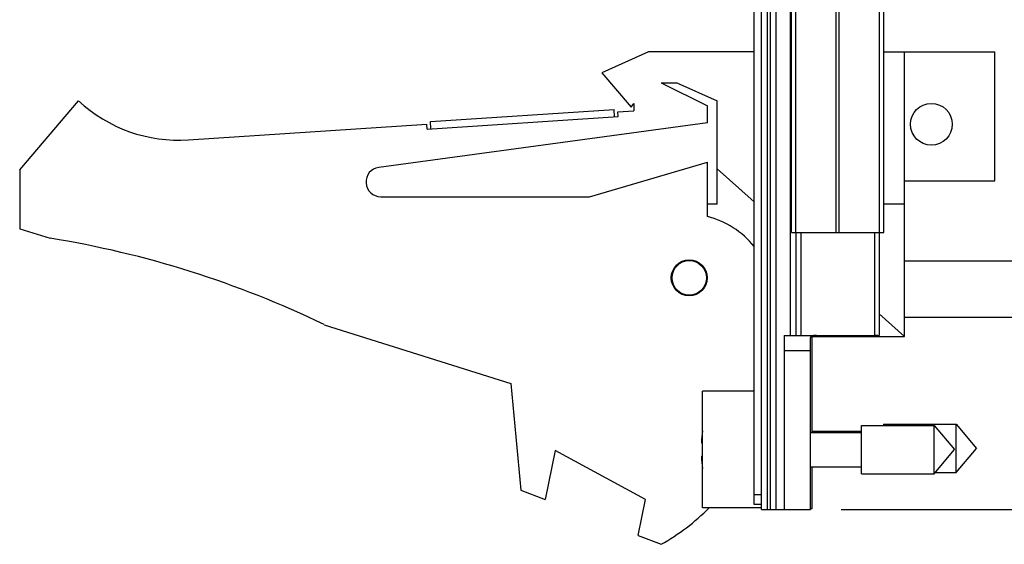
# Model space of a CAD drawing. Header units: inches. Extents: x 0.2 to 16.8, y 0.1 to 10.8.
# Tile 19 of 44: x 9.4 to 11.4, y 2.8 to 3.9. Entities that reach past the tile are written whole.
import ezdxf

# ---------------------------------------------------------------- set-up
doc = ezdxf.new("R2010")
doc.units = ezdxf.units.IN
doc.header["$LTSCALE"] = 0.935
doc.header["$MEASUREMENT"] = 0
doc.layers.get('0').update_dxf_attribs({"linetype": 'CONTINUOUS'})
doc.layers.add('DIMENSIONS', color=7, linetype='CONTINUOUS')
doc.styles.get("Standard").update_dxf_attribs({"font": 'txt', "width": 0.8})
doc.dimstyles.new('DIMSTYLE_2', dxfattribs={"dimtxt": 0.125, "dimasz": 0.18, "dimexe": 0.18, "dimexo": 0.0625, "dimgap": 0.09, "dimtad": 0, "dimtih": 1, "dimtoh": 1, "dimdec": 3, "dimzin": 4, "dimdsep": 46, "dimtxsty": 'STANDARD', "dimblk": '_FILLED', "dimblk1": '_FILLED', "dimblk2": '_FILLED', "dimcen": 0.09, "dimadec": 0, "dimazin": 0, "dimtp": 0.01, "dimtm": 0.01, "dimtfac": 1, "dimtdec": 3, "dimtofl": 0, "dimtmove": 0, "dimatfit": 3, "dimldrblk": '_FILLED', "dimfxl": 1, "dimtolj": 1, "dimtzin": 4, "dimarcsym": 0})

# ---------------------------------------------------------------- blocks, each defined once
blk = doc.blocks.new('_FILLED')
at = {"color": 0, "linetype": 'BYBLOCK'}
blk.add_solid([(0, 0), (-1, 0.174), (-1, -0.174)], dxfattribs=at)
blk = doc.blocks.new('*D16')
at = {"layer": 'DIMENSIONS', "color": 2, "linetype": 'CONTINUOUS'}
for p, q in [((11.1103, 7.9418), (12.8138, 7.9418)), ((12.6888, 7.9418), (12.6888, 5.7323)), ((12.6888, 2.8748), (12.6888, 5.4823)), ((11.1103, 2.8748), (12.8138, 2.8748))]:
    blk.add_line(p, q, dxfattribs=at)
at = {"layer": 'DIMENSIONS', "color": 2, "linetype": 'CONTINUOUS', "xscale": 0.18, "yscale": 0.18, "zscale": 0.18}
for p, rotation in [((12.6888, 7.9418), 90), ((12.6888, 2.8748), 270)]:
    blk.add_blockref('_FILLED', p, dxfattribs=dict(at, rotation=rotation))
at = {"layer": 'DIMENSIONS', "color": 2, "linetype": 'CONTINUOUS', "width": 0.8}
for s, p in [('[', (12.6513, 5.5448)), (']', (13.2513, 5.5448)), ('5.067', (12.0263, 5.5448)), ('128.7', (12.7513, 5.5448))]:
    blk.add_text(s, height=0.125, dxfattribs=at).set_placement(p)

msp = doc.modelspace()

# ---------------------------------------------------------------- linework, layer by layer
at = {"color": 7, "linetype": 'CONTINUOUS'}
for p, q in [((10.9478, 2.8748), (10.9478, 7.9418)), ((10.9778, 2.8748), (10.9778, 7.9418)), ((10.9328, 2.8848), (10.9328, 7.9318)), ((11.009, 3.438), (11.009, 7.438)), ((11.197, 3.438), (11.197, 7.438)), ((10.7178, 3.8061), (10.6228, 3.7631)), ((10.9328, 3.8061), (10.7178, 3.8061)), ((11.197, 3.8061), (11.4228, 3.8061)), ((11.2388, 3.2271), (11.2388, 3.8061)), ((11.4228, 3.5431), (11.4228, 3.8061)), ((10.6228, 3.7631), (10.6828, 3.6931)), ((10.7438, 3.7431), (10.7759, 3.7431)), ((10.7438, 3.7431), (10.8378, 3.6961)), ((10.7759, 3.7431), (10.8578, 3.7061)), ((9.4378, 3.5661), (9.5578, 3.7061)), ((10.2738, 3.664), (10.648, 3.6885)), ((10.649, 3.6735), (10.648, 3.6885)), ((10.6828, 3.6931), (10.6878, 3.7006)), ((10.6878, 3.7006), (10.6878, 3.6861)), ((10.8378, 3.6611), (10.8378, 3.6961)), ((10.8578, 3.4961), (10.8578, 3.7061)), ((10.2673, 3.6485), (10.6565, 3.674)), ((10.6558, 3.684), (10.6878, 3.6861)), ((10.6565, 3.674), (10.6558, 3.684)), ((9.7813, 3.6267), (10.2667, 3.6585)), ((10.8378, 3.6611), (10.1688, 3.5708)), ((10.2673, 3.6485), (10.2667, 3.6585)), ((10.2748, 3.649), (10.2738, 3.664)), ((10.5978, 3.5111), (10.8378, 3.5811)), ((10.8378, 3.4711), (10.8378, 3.5811)), ((9.4378, 3.5661), (9.4378, 3.4461)), ((10.9328, 3.5007), (10.8578, 3.5677)), ((11.2388, 3.5431), (11.4228, 3.5431)), ((10.1728, 3.5111), (10.5978, 3.5111)), ((10.8578, 3.4961), (10.8378, 3.4961)), ((11.2388, 3.4961), (11.197, 3.4961)), ((9.4378, 3.4461), (9.4998, 3.4266)), ((11.009, 3.438), (11.197, 3.438)), ((11.0178, 3.438), (11.0178, 3.2288)), ((11.1878, 3.438), (11.1878, 3.2288)), ((11.2388, 3.3809), (11.8888, 3.3809)), ((11.2388, 3.2271), (11.1878, 3.2727)), ((10.0577, 3.2508), (10.4378, 3.1311)), ((11.2388, 3.2659), (11.8888, 3.2659)), ((10.9938, 3.2288), (11.1878, 3.2288)), ((10.9938, 3.2288), (10.9938, 2.8748)), ((11.0598, 3.2286), (11.1778, 3.2286)), ((11.0478, 2.8748), (11.0478, 3.2249)), ((11.0508, 3.2271), (11.2388, 3.2271)), ((11.0508, 3.0318), (11.0508, 3.2271)), ((10.4378, 3.1311), (10.4578, 2.9141)), ((10.9328, 3.1153), (10.8278, 3.1153)), ((10.8278, 2.8783), (10.8278, 3.1153)), ((11.1965, 3.0483), (11.3445, 3.0483)), ((11.1965, 3.0483), (11.1965, 3.046)), ((11.3445, 3.0483), (11.3858, 2.9991)), ((11.3445, 2.9499), (11.3445, 3.0483)), ((11.0478, 3.0318), (11.1515, 3.0318)), ((11.0508, 3.0341), (11.1515, 3.0341)), ((11.1515, 3.046), (11.2995, 3.046)), ((11.1515, 2.9476), (11.1515, 3.046)), ((11.2995, 3.046), (11.3408, 2.9968)), ((11.2995, 2.9476), (11.2995, 3.046)), ((10.8257, 3.0106), (10.8278, 3.0106)), ((10.5278, 2.9949), (10.5078, 2.8949)), ((10.7117, 2.8949), (10.5278, 2.9949)), ((11.2995, 2.9476), (11.3408, 2.9968)), ((11.3445, 2.9499), (11.3858, 2.9991)), ((10.8278, 2.983), (10.8257, 2.983)), ((11.0478, 2.9618), (11.1515, 2.9618)), ((11.0508, 2.8771), (11.0508, 2.9618)), ((11.1515, 2.9476), (11.2995, 2.9476)), ((11.3015, 2.9499), (11.3445, 2.9499)), ((10.4578, 2.9141), (10.5078, 2.8949)), ((10.6972, 2.822), (10.7117, 2.8949)), ((10.9478, 2.8783), (10.8278, 2.8783)), ((10.9478, 2.8848), (10.9328, 2.8848)), ((10.9478, 2.8748), (11.0478, 2.8748)), ((11.0478, 2.8771), (11.0508, 2.8771)), ((10.6972, 2.822), (10.7438, 2.8041))]:
    msp.add_line(p, q, dxfattribs=at)
at = {"color": 9, "linetype": 'CONTINUOUS'}
for p, q in [((10.9598, 7.9418), (10.9598, 2.8748)), ((10.9658, 7.9418), (10.9658, 2.8748)), ((11.007, 3.2288), (11.007, 7.5878)), ((11.018, 3.438), (11.018, 7.438)), ((11.0999, 3.438), (11.0999, 7.438)), ((11.1062, 3.438), (11.1062, 7.438)), ((11.1881, 3.438), (11.1881, 7.438)), ((11.0278, 3.438), (11.0278, 3.2288)), ((11.1778, 3.438), (11.1778, 3.2288)), ((11.0478, 3.1978), (10.9938, 3.1978)), ((10.9478, 2.9048), (10.9328, 2.9048))]:
    msp.add_line(p, q, dxfattribs=at)
at = {"color": 7, "linetype": 'CONTINUOUS'}
for centre, radius in [((11.2938, 3.6585), 0.0425), ((10.8008, 3.3461), 0.0365), ((10.8008, 3.3461), 0.035)]:
    msp.add_circle(centre, radius, dxfattribs=at)
for centre, radius, start, end in [((9.7617, 3.9261), 0.3, 227.1666, 273.7467), ((10.1728, 3.5411), 0.03, 97.6845, 270), ((10.7928, 3.2968), 0.18, 38.9097, 75.5225), ((9.1764, 1.4266), 2.026, 64.2145, 80.8167), ((11.1381, 2.9968), 0.3127, 172.9604, 177.4743), ((11.1381, 2.9968), 0.3127, 182.5257, 187.0396), ((10.5228, 3.1961), 0.45, 299.4136, 315.0637)]:
    msp.add_arc(centre, radius, start, end, dxfattribs=at)
for points, knots in [([(11.0598, 3.2286), (11.0593, 3.2286), (11.0583, 3.2286), (11.0568, 3.2286), (11.0554, 3.2286), (11.0541, 3.2285), (11.0529, 3.2284), (11.0518, 3.2282), (11.0507, 3.228), (11.0499, 3.2277), (11.0491, 3.2273), (11.0485, 3.2269), (11.0481, 3.2263), (11.0478, 3.2257), (11.0478, 3.2252), (11.0478, 3.2249)], [0, 0, 0, 0, 0.108105, 0.214678, 0.317277, 0.414529, 0.505879, 0.589475, 0.664362, 0.731405, 0.79094, 0.844156, 0.894246, 0.944958, 1, 1, 1, 1]), ([(11.1797, 3.2287), (11.1794, 3.2287), (11.1788, 3.2287), (11.1781, 3.2286), (11.1778, 3.2286)], [0, 0, 0, 0, 0.497361, 1, 1, 1, 1]), ([(11.1849, 3.2288), (11.1847, 3.2288), (11.1842, 3.2288), (11.1834, 3.2288), (11.1825, 3.2287), (11.1816, 3.2287), (11.181, 3.2287), (11.1807, 3.2287)], [0, 0, 0, 0, 0.173715, 0.36251, 0.564504, 0.777699, 1, 1, 1, 1])]:
    msp.add_open_spline(points, degree=3, knots=knots, dxfattribs=at)
msp.add_open_spline([(11.1807, 3.2287), (11.1804, 3.2287), (11.1801, 3.2287), (11.1797, 3.2287)], degree=3, dxfattribs=at)

# ---------------------------------------------------------------- dimensions: what is measured, and where the dimension line sits
at = {"layer": 'DIMENSIONS', "color": 2, "linetype": 'CONTINUOUS'}
dim = msp.add_linear_dim(base=(12.6888, 2.8748), p1=(11.1103, 7.9418), p2=(11.1103, 2.8748), angle=270, dimstyle='DIMSTYLE_2', dxfattribs=at)
dim.commit()
dim.dimension.update_dxf_attribs({"geometry": '*D16', "text_midpoint": (12.6888, 5.6073), "dimtype": 160})

doc.saveas('drawing.dxf')
